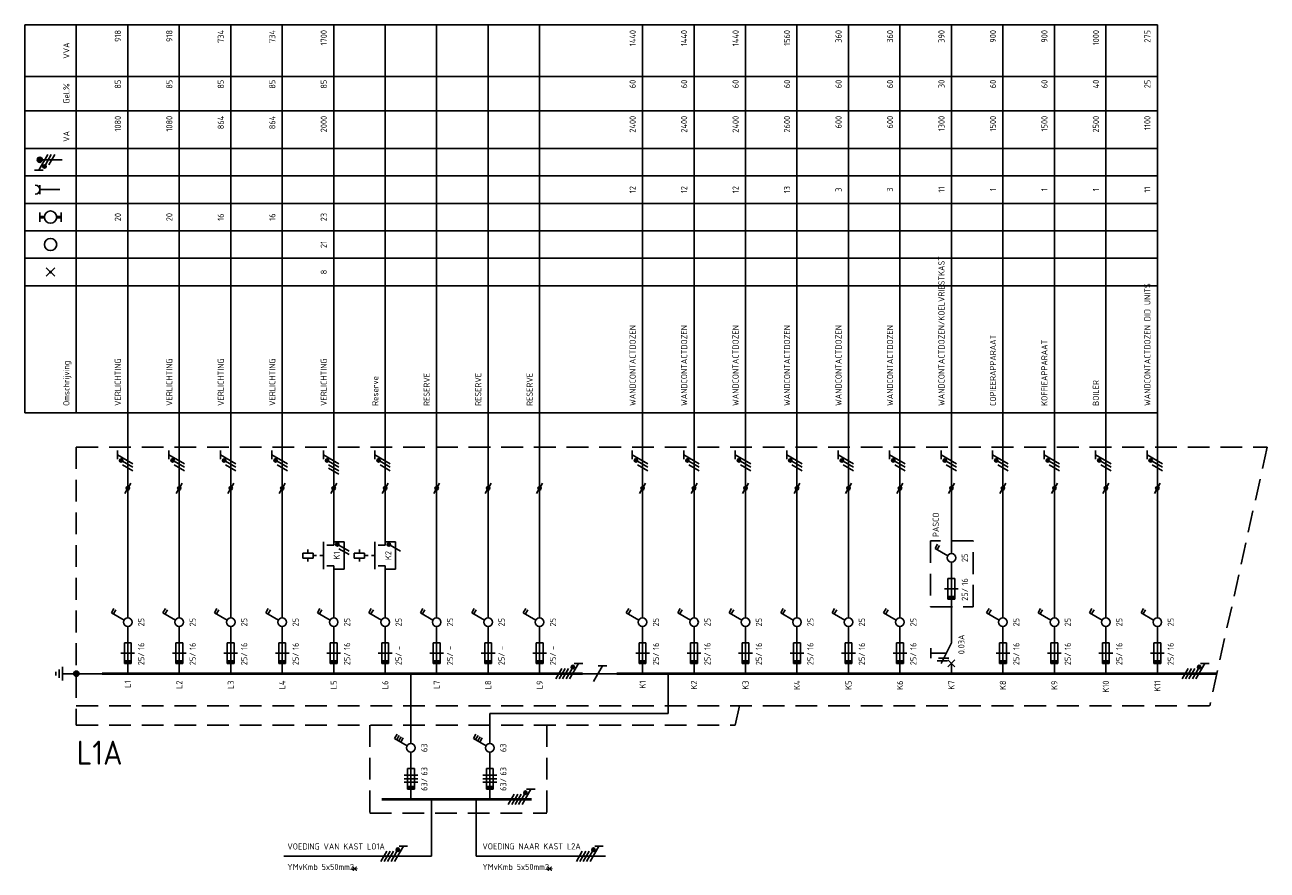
# Model space of a CAD drawing. Extents: x 30 to 1477, y -20 to 538.
# Tile 1 of 7: x 30 to 392, y 33 to 279. Entities that reach past the tile are written whole.
import ezdxf
from ezdxf.enums import TextEntityAlignment as Align

# ---------------------------------------------------------------- set-up
doc = ezdxf.new("R2010")
doc.units = 0
doc.linetypes.add('HIDDEN', pattern=[9.525, 6.35, -3.175])
doc.linetypes.add('STABI11', pattern=[2, 1, -1])
doc.layers.get('0').update_dxf_attribs({"linetype": 'CONTINUOUS'})
for name, color, linetype in [('EL$1----', 3, 'CONTINUOUS'), ('EL$1----_L0A', 3, 'CONTINUOUS'), ('EL$1----_L1A', 3, 'CONTINUOUS'), ('EL$1----_L1B', 3, 'CONTINUOUS'), ('EL$1----_L1C', 3, 'CONTINUOUS'), ('EL6112--', 3, 'CONTINUOUS'), ('EL6121--', 3, 'CONTINUOUS'), ('EL6222--', 3, 'CONTINUOUS')]:
    doc.layers.add(name, color=color, linetype=linetype)
doc.styles.add('BURO-018', font='iso.shx', dxfattribs={"height": 1.8})
doc.styles.add('buro-035', font='ISO.shx', dxfattribs={"height": 3.5})

# ---------------------------------------------------------------- blocks, each defined once
blk = doc.blocks.new('111104A')
at = {"color": 0, "linetype": 'Continuous'}
for p, q in [((-3, 4.98), (-3, 2.48)), ((-3, 3.73), (1.5, 1.13)), ((1.5, 0.13), (-1.5, 1.87)), ((1.5, -0.87), (-1.5, 0.87))]:
    blk.add_line(p, q, dxfattribs=at)
at = {"color": 0, "linetype": 'Continuous', "const_width": 0.5}
blk.add_lwpolyline([(-1.68, 2.12, 1), (-2.18, 2.12, 1)], format="xyb", close=True, dxfattribs=at)
at = {"color": 0, "linetype": 'Continuous'}
blk.add_circle((-1.93, 2.12), 0.5, dxfattribs=at)
at = {"color": 0, "linetype": 'Continuous', "style": 'BURO-018', "flags": 1}
blk.add_attdef('E_MATCODE', text='', height=1.8, dxfattribs=at).set_placement((0, 0), align=Align.MIDDLE)
blk = doc.blocks.new('m1s')
at = {"color": 0, "linetype": 'Continuous'}
blk.add_line((0, 54), (0, 66), dxfattribs=at)
blk = doc.blocks.new('M2S')
at = {"color": 0, "linetype": 'Continuous'}
for p, q in [((0, 63), (0, 66)), ((-7.5, 60.75), (-7.5, 61.75)), ((-3, 56), (-3, 64)), ((-2, 63), (0, 63)), ((-9, 60.75), (-9, 59.25)), ((-6, 60.75), (-9, 60.75)), ((-9, 59.25), (-6, 59.25)), ((-7.5, 59.25), (-7.5, 58.25)), ((-6, 59.25), (-6, 60.75)), ((-6, 60.25), (-6, 60.25)), ((-2, 57), (0, 57)), ((0, 54), (0, 57))]:
    blk.add_line(p, q, dxfattribs=at)
at = {"color": 0, "linetype": 'STABI11'}
blk.add_line((-6, 60), (-3, 60), dxfattribs=at)
at = {"color": 1, "linetype": 'Continuous', "style": 'BURO-018'}
blk.add_attdef('E_VRIJ1', (-6, 63), '', height=1.8, rotation=90, dxfattribs=at)
blk.add_attdef('E_IMS', text='', height=1.8, rotation=90, dxfattribs=at).set_placement((0, 60), align=Align.TOP_CENTER)
blk = doc.blocks.new('B2')
at = {"color": 0, "linetype": 'Continuous'}
for p, q in [((-4.75, 17.74), (-4.05, 18.95)), ((-4.14, 17.39), (-3.44, 18.6)), ((0, 16.25), (0, 21)), ((-1.08, 15.62), (-4.75, 17.74)), ((0, 0), (0, 13.75)), ((-1, 9), (-1, 3)), ((1, 9), (-1, 9)), ((1, 3), (1, 9)), ((2, 6), (-2, 6)), ((-1, 3), (1, 3))]:
    blk.add_line(p, q, dxfattribs=at)
blk.add_circle((0, 15), 1.25, dxfattribs=at)
blk.add_solid([(-1, 3), (-1, 4), (1, 3), (1, 4)], dxfattribs=at)
at = {"color": 1, "linetype": 'Continuous', "style": 'BURO-018'}
blk.add_attdef('E_IGS', text='', height=1.8, rotation=90, dxfattribs=at).set_placement((3, 15), align=Align.TOP_CENTER)
at = {"color": 1, "style": 'BURO-018'}
blk.add_attdef('E_VRIJ1', (-3, 3), '', height=1.8, rotation=90, dxfattribs=at)
at = {"color": 1, "linetype": 'Continuous', "style": 'BURO-018'}
blk.add_attdef('E_ISP', text='', height=1.8, rotation=90, dxfattribs=at).set_placement((3, 6.9), align=Align.TOP_LEFT)
blk.add_attdef('E_ISPH', text='', height=1.8, rotation=90, dxfattribs=at).set_placement((3, 6.2), align=Align.TOP_RIGHT)
blk = doc.blocks.new('b1s')
at = {"color": 0, "linetype": 'Continuous'}
blk.add_line((0, 33), (0, 54), dxfattribs=at)
blk = doc.blocks.new('m1')
at = {"color": 0, "linetype": 'Continuous'}
blk.add_line((0, 21), (0, 33), dxfattribs=at)
blk = doc.blocks.new('0302A1_')
at = {"color": 0, "linetype": 'Continuous'}
blk.add_line((-0.87, -1.5), (0.87, 1.5), dxfattribs=at)
at = {"color": 0, "const_width": 0.5}
blk.add_lwpolyline([(-0.25, 0, 1), (0.25, 0, 1)], format="xyb", close=True, dxfattribs=at)
at = {"color": 0, "linetype": 'Continuous'}
blk.add_circle((0, 0), 0.5, dxfattribs=at)
blk = doc.blocks.new('111104')
at = {"color": 0, "linetype": 'Continuous'}
for p, q in [((-3, 6.98), (-3, 4.48)), ((-3, 5.73), (1.5, 3.13)), ((1.5, 2.13), (-1.5, 3.87)), ((1.5, 1.13), (-1.5, 2.87)), ((1.5, 0.13), (-1.5, 1.87)), ((1.5, -0.87), (-1.5, 0.87))]:
    blk.add_line(p, q, dxfattribs=at)
at = {"color": 0, "linetype": 'Continuous', "const_width": 0.5}
blk.add_lwpolyline([(-1.68, 4.12, 1), (-2.18, 4.12, 1)], format="xyb", close=True, dxfattribs=at)
at = {"color": 0, "linetype": 'Continuous'}
blk.add_circle((-1.93, 4.12), 0.5, dxfattribs=at)
at = {"color": 0, "linetype": 'Continuous', "style": 'BURO-018', "flags": 1}
blk.add_attdef('E_MATCODE', text='', height=1.8, dxfattribs=at).set_placement((0, 0), align=Align.MIDDLE)
blk = doc.blocks.new('00P')
at = {"color": 0, "linetype": 'Continuous'}
for p, q in [((0, 31), (3, 31)), ((3, 31), (3, 23)), ((3, 23), (0, 23))]:
    blk.add_line(p, q, dxfattribs=at)
blk = doc.blocks.new('KOLNR3')
at = {"color": 0, "linetype": 'Continuous'}
blk.add_circle((0, 0), 2, dxfattribs=at)
blk = doc.blocks.new('KOLNR1')
at = {"color": 0, "linetype": 'Continuous'}
for p, q in [((1.41, -1.41), (-1.41, 1.41)), ((-1.41, -1.41), (1.41, 1.41))]:
    blk.add_line(p, q, dxfattribs=at)
at = {"color": 0, "linetype": 'Continuous', "const_width": 0.5}
blk.add_lwpolyline([(-0.25, 0, 1), (0.25, 0, 1)], format="xyb", close=True, dxfattribs=at)
blk = doc.blocks.new('KOLNR5')
at = {"color": 0, "linetype": 'Continuous'}
for p, q in [((-3.5, -1.5), (-3.5, 1.5)), ((3.5, 1.5), (3.5, -1.5))]:
    blk.add_line(p, q, dxfattribs=at)
at = {"color": 0, "linetype": 'Continuous', "const_width": 1}
for points in [[(-2, 0), (-3.5, 0)], [(2, 0), (3.5, 0)]]:
    blk.add_lwpolyline(points, dxfattribs=at)
at = {"color": 0, "linetype": 'Continuous'}
blk.add_circle((0, 0), 2, dxfattribs=at)
blk = doc.blocks.new('KOLNR6')
at = {"color": 0, "linetype": 'Continuous'}
for p, q in [((-3.5, -1.5), (-3.5, 1.5)), ((3, 0), (-3.5, 0))]:
    blk.add_line(p, q, dxfattribs=at)
blk.add_arc((-5, 0), 1.5, 270, 90, dxfattribs=at)
blk = doc.blocks.new('B12')
at = {"color": 0, "linetype": 'Continuous'}
for p, q in [((-4.75, 17.74), (-4.05, 18.95)), ((-4.14, 17.39), (-3.44, 18.6)), ((-3.54, 17.04), (-2.84, 18.25)), ((0, 16.25), (0, 21)), ((-1.08, 15.62), (-4.75, 17.74)), ((-2.93, 16.69), (-2.23, 17.9)), ((0, 0), (0, 13.75)), ((-1, 9), (-1, 3)), ((1, 9), (-1, 9)), ((1, 3), (1, 9)), ((-2, 7), (2, 7)), ((-2, 6), (2, 6)), ((2, 5), (-2, 5)), ((-1, 3), (1, 3))]:
    blk.add_line(p, q, dxfattribs=at)
blk.add_circle((0, 15), 1.25, dxfattribs=at)
blk.add_solid([(-1, 3), (-1, 4), (1, 3), (1, 4)], dxfattribs=at)
at = {"color": 1, "linetype": 'Continuous', "style": 'BURO-018'}
blk.add_attdef('E_IGS', text='', height=1.8, rotation=90, dxfattribs=at).set_placement((3, 15), align=Align.TOP_CENTER)
at = {"color": 1, "style": 'BURO-018'}
blk.add_attdef('E_VRIJ1', (-3, 3), '', height=1.8, rotation=90, dxfattribs=at)
at = {"color": 1, "linetype": 'Continuous', "style": 'BURO-018'}
blk.add_attdef('E_ISP', text='', height=1.8, rotation=90, dxfattribs=at).set_placement((3, 6.9), align=Align.TOP_LEFT)
blk.add_attdef('E_ISPH', text='', height=1.8, rotation=90, dxfattribs=at).set_placement((3, 6.2), align=Align.TOP_RIGHT)
blk = doc.blocks.new('E00078')
at = {"color": 0, "linetype": 'Continuous'}
for p, q in [((-3, 6.48), (-3, 8.98)), ((-3, 7.73), (1.5, 5.13)), ((0, 7.5), (0, 1)), ((1.5, 4.13), (-1.5, 5.87)), ((1.5, 3.13), (-1.5, 4.87))]:
    blk.add_line(p, q, dxfattribs=at)
at = {"color": 0, "const_width": 0.75}
blk.add_lwpolyline([(-0.38, 7.5, 1), (0.38, 7.5, 1)], format="xyb", close=True, dxfattribs=at)
at = {"color": 0, "linetype": 'Continuous', "const_width": 0.5}
blk.add_lwpolyline([(-2.18, 6.12, 1), (-1.68, 6.12, 1)], format="xyb", close=True, dxfattribs=at)
at = {"color": 0, "linetype": 'Continuous'}
for centre, radius in [((0, 7.5), 0.75), ((-1.93, 6.12), 0.5)]:
    blk.add_circle(centre, radius, dxfattribs=at)
at = {"color": 0, "linetype": 'Continuous', "style": 'BURO-018'}
for tag, p in [('E_GKAST', (0, 14)), ('E_GROEP', (0, 11)), ('E_SGROEP', (4.5, 11))]:
    blk.add_attdef(tag, text='', height=1.8, dxfattribs=at).set_placement(p, align=Align.MIDDLE)
at = {"color": 0, "linetype": 'Continuous', "style": 'BURO-018', "flags": 1}
for tag, p in [('E_VERMCODE', (13, 11)), ('E_MATCODE', (0, 0))]:
    blk.add_attdef(tag, text='', height=1.8, dxfattribs=at).set_placement(p, align=Align.MIDDLE)
blk = doc.blocks.new('E00005')
at = {"color": 0, "linetype": 'Continuous'}
for p, q in [((0.5, 7.75), (-0.5, 7.75)), ((2, 5.75), (-2, 5.75)), ((1.25, 6.75), (-1.25, 6.75)), ((0, 5.75), (0, 2.5))]:
    blk.add_line(p, q, dxfattribs=at)
at = {"color": 0, "linetype": 'Continuous', "const_width": 0.75}
blk.add_lwpolyline([(-0.375, 1.75, 1), (0.375, 1.75, 1)], format="xyb", close=True, dxfattribs=at)
at = {"color": 0, "linetype": 'Continuous'}
blk.add_circle((0, 1.75), 0.75, dxfattribs=at)
at = {"color": 0, "linetype": 'Continuous', "style": 'BURO-018', "flags": 1}
blk.add_attdef('E_MATCODE', text='', height=1.8, dxfattribs=at).set_placement((0, 0), align=Align.MIDDLE)

msp = doc.modelspace()

# ---------------------------------------------------------------- linework, layer by layer
at = {"color": 1, "linetype": 'HIDDEN'}
for p, q in [((293.93, 128.65), (293.93, 109.5)), ((306.33, 128.65), (293.93, 128.65)), ((306.33, 109.5), (306.33, 128.65)), ((293.93, 109.5), (306.33, 109.5))]:
    msp.add_line(p, q, dxfattribs=at)
at = {"layer": 'EL$1----', "linetype": 'Continuous'}
for p, q in [((124.5, 125.68), (121.5, 127.41)), ((139.5, 125.68), (136.5, 127.41)), ((124.5, 124.68), (121.5, 126.41))]:
    msp.add_line(p, q, dxfattribs=at)
at = {"layer": 'EL$1----'}
for p, q in [((142.5, 69.65), (142.5, 90)), ((148.5, 36.8), (105.46, 36.8)), ((161.5, 36.8), (199.19, 36.8))]:
    msp.add_line(p, q, dxfattribs=at)
at = {"layer": 'EL$1----', "linetype": 'Continuous', "const_width": 0.5}
for points in [[(121.32, 127.66, 1), (120.82, 127.66, 1)], [(136.32, 127.66, 1), (135.82, 127.66, 1)]]:
    msp.add_lwpolyline(points, format="xyb", close=True, dxfattribs=at)
at = {"layer": 'EL$1----', "color": 3, "const_width": 0.5}
msp.add_lwpolyline([(294.02, 97.5), (294.02, 94.5)], dxfattribs=at)
at = {"layer": 'EL$1----', "linetype": 'Continuous'}
for centre in [(121.07, 127.66), (136.07, 127.66)]:
    msp.add_circle(centre, 0.5, dxfattribs=at)
at = {"layer": 'EL$1----_L0A', "color": 1}
for p, q in [((30, 279), (360, 279)), ((30, 166), (30, 279)), ((45, 166), (45, 279)), ((30, 264), (360, 264)), ((30, 254), (360, 254)), ((30, 243), (360, 243)), ((30, 235), (360, 235)), ((30, 235), (360, 235)), ((30, 235), (360, 235)), ((30, 235), (360, 235)), ((30, 235), (360, 235)), ((30, 235), (360, 235)), ((30, 235), (360, 235)), ((30, 235), (360, 235)), ((30, 227), (360, 227)), ((30, 219), (360, 219)), ((30, 219), (360, 219)), ((30, 211), (360, 211)), ((30, 211), (360, 211)), ((30, 203), (360, 203)), ((30, 166), (360, 166))]:
    msp.add_line(p, q, dxfattribs=at)
at = {"layer": 'EL$1----_L0A'}
for p, q in [((60, 156), (60, 279)), ((75, 156), (75, 279)), ((90, 156), (90, 279)), ((105, 156), (105, 279)), ((120, 156), (120, 279)), ((135, 156), (135, 279)), ((150, 156), (150, 279)), ((165, 156), (165, 279)), ((180, 156), (180, 279)), ((210, 156), (210, 279)), ((225, 156), (225, 279)), ((240, 156), (240, 279)), ((255, 156), (255, 279)), ((270, 156), (270, 279)), ((285, 156), (285, 279)), ((300, 156), (300, 279)), ((315, 156), (315, 279)), ((330, 156), (330, 279)), ((345, 156), (345, 279)), ((360, 156), (360, 279))]:
    msp.add_line(p, q, dxfattribs=at)
at = {"layer": 'EL$1----_L0A', "color": 1, "linetype": 'HIDDEN'}
for p, q in [((45, 156), (392, 156)), ((45, 156), (45, 75)), ((392, 156), (375.25, 80.61)), ((45, 80.61), (375.25, 80.61)), ((238.21, 80.61), (236.96, 75)), ((45, 75), (236.96, 75)), ((130.5, 75), (130.5, 49.4)), ((182.1, 75), (182.1, 49.4)), ((130.5, 49.4), (182.1, 49.4))]:
    msp.add_line(p, q, dxfattribs=at)
at = {"layer": 'EL$1----_L0A', "const_width": 0.7}
for points in [[(67.5, 90), (52.5, 90)], [(82.5, 90), (67.5, 90)], [(97.5, 90), (82.5, 90)], [(112.5, 90), (97.5, 90)], [(192.5, 90), (112.5, 90)], [(217.5, 90), (202.5, 90)], [(247.5, 90), (217.5, 90)], [(262.5, 90), (247.5, 90)], [(377.33, 90), (262.5, 90)], [(175, 53.4), (134, 53.4)], [(177.67, 53.4), (175, 53.4)]]:
    msp.add_lwpolyline(points, dxfattribs=at)
at = {"layer": 'EL$1----_L1B', "linetype": 'Continuous'}
for p, q in [((300, 99), (300, 111)), ((300, 99), (297, 93)), ((294.02, 96), (298.5, 96)), ((296.25, 94.5), (299.25, 94.5)), ((295.87, 93.75), (298.87, 93.75)), ((299, 92), (301, 94)), ((299, 94), (301, 92)), ((300, 90), (300, 93))]:
    msp.add_line(p, q, dxfattribs=at)
at = {"layer": 'EL6112--', "linetype": 'Continuous'}
for p, q in [((72, 154.98), (72, 152.48)), ((72, 153.73), (76.5, 151.13)), ((76.5, 150.13), (73.5, 151.87)), ((76.5, 149.13), (73.5, 150.87))]:
    msp.add_line(p, q, dxfattribs=at)
at = {"layer": 'EL6112--'}
for p, q in [((75, 144), (75, 111)), ((90, 144), (90, 111)), ((120, 130.4), (120, 144)), ((135, 130.4), (135, 144)), ((120, 111), (120, 118.4)), ((135, 111), (135, 118.4)), ((198.3, 92.25), (195.7, 87.75)), ((199.55, 92.25), (197.05, 92.25)), ((191.5, 90), (202.5, 90)), ((217.5, 78.4), (217.5, 90)), ((217.5, 78.4), (165.5, 78.4)), ((165.5, 69.65), (165.5, 78.4)), ((142.5, 67.15), (142.5, 53.4)), ((165.5, 67.15), (165.5, 53.4)), ((148.5, 53.4), (148.5, 36.8)), ((161.5, 53.4), (161.5, 36.8))]:
    msp.add_line(p, q, dxfattribs=at)
at = {"layer": 'EL6112--', "linetype": 'Continuous', "const_width": 0.5}
msp.add_lwpolyline([(73.32, 152.12, 1), (72.82, 152.12, 1)], format="xyb", close=True, dxfattribs=at)
at = {"layer": 'EL6112--', "linetype": 'Continuous'}
msp.add_circle((73.07, 152.12), 0.5, dxfattribs=at)
at = {"layer": 'EL6121--'}
msp.add_line((45, 90), (52.5, 90), dxfattribs=at)
at = {"layer": 'EL6222--'}
msp.add_line((118.5, 149.87), (121.5, 148.13), dxfattribs=at)

# ---------------------------------------------------------------- block references
at = {"layer": 'EL$1----'}
for name, p in [('0302A1_', (60, 144)), ('0302A1_', (75, 144)), ('0302A1_', (90, 144)), ('0302A1_', (105, 144)), ('0302A1_', (120, 144)), ('0302A1_', (135, 144)), ('0302A1_', (150, 144)), ('0302A1_', (165, 144)), ('0302A1_', (180, 144)), ('0302A1_', (210, 144)), ('0302A1_', (225, 144)), ('0302A1_', (240, 144)), ('0302A1_', (255, 144)), ('0302A1_', (270, 144)), ('0302A1_', (285, 144)), ('0302A1_', (300, 144)), ('0302A1_', (315, 144)), ('0302A1_', (330, 144)), ('0302A1_', (345, 144)), ('0302A1_', (360, 144)), ('00P', (120, 97.4)), ('00P', (135, 97.4))]:
    msp.add_blockref(name, p, dxfattribs=at)
at = {"layer": 'EL$1----_L0A', "xscale": 0.8888888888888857, "yscale": 0.8888888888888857, "zscale": 0.8888888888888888}
for name, p in [('KOLNR6', (37.5, 231)), ('KOLNR5', (37.5, 223)), ('KOLNR3', (37.5, 215)), ('KOLNR1', (37.5, 207))]:
    msp.add_blockref(name, p, dxfattribs=at)
at = {"layer": 'EL$1----_L0A'}
for name, p in [('m1s', (60, 90)), ('m1s', (75, 90)), ('m1s', (90, 90)), ('m1s', (105, 90)), ('m1s', (120, 90)), ('m1s', (135, 90)), ('m1s', (150, 90)), ('m1s', (165, 90)), ('m1s', (180, 90)), ('m1s', (210, 90)), ('m1s', (225, 90)), ('m1s', (240, 90)), ('m1s', (255, 90)), ('m1s', (270, 90)), ('m1s', (285, 90)), ('m1s', (300, 90)), ('m1s', (315, 90)), ('m1s', (330, 90)), ('m1s', (345, 90)), ('m1s', (360, 90)), ('b1s', (300, 96.75)), ('b1s', (60, 90)), ('b1s', (105, 90)), ('b1s', (150, 90)), ('b1s', (165, 90)), ('b1s', (180, 90)), ('b1s', (210, 90)), ('b1s', (225, 90)), ('b1s', (240, 90)), ('b1s', (255, 90)), ('b1s', (270, 90)), ('b1s', (285, 90)), ('b1s', (315, 90)), ('b1s', (330, 90)), ('b1s', (345, 90)), ('b1s', (360, 90)), ('m1', (60, 90)), ('m1', (105, 90)), ('m1', (150, 90)), ('m1', (165, 90)), ('m1', (180, 90)), ('m1', (210, 90)), ('m1', (225, 90)), ('m1', (240, 90)), ('m1', (255, 90)), ('m1', (270, 90)), ('m1', (285, 90)), ('m1', (315, 90)), ('m1', (330, 90)), ('m1', (345, 90)), ('m1', (360, 90))]:
    msp.add_blockref(name, p, dxfattribs=at)
ref = msp.add_blockref('B2', (300, 108.75), dxfattribs=at)
ref.add_attrib('E_ISPH', '25/', dxfattribs={"layer": '0', "color": 2, "linetype": 'Continuous', "height": 1.8, "rotation": 90, "style": 'BURO-018'}).set_placement((303, 114.95), align=Align.TOP_RIGHT)
ref.add_attrib('E_ISP', '16', dxfattribs={"layer": '0', "color": 2, "linetype": 'Continuous', "height": 1.8, "rotation": 90, "style": 'BURO-018'}).set_placement((303, 115.65), align=Align.TOP_LEFT)
ref.add_attrib('E_IGS', '25', dxfattribs={"layer": '0', "color": 2, "linetype": 'Continuous', "height": 1.8, "rotation": 90, "style": 'BURO-018'}).set_placement((303, 123.75), align=Align.TOP_CENTER)
ref = msp.add_blockref('B2', (60, 90), dxfattribs=at)
ref.add_attrib('E_ISPH', '25/', dxfattribs={"layer": '0', "color": 2, "linetype": 'Continuous', "height": 1.8, "rotation": 90, "style": 'BURO-018'}).set_placement((63, 96.2), align=Align.TOP_RIGHT)
ref.add_attrib('E_ISP', '16', dxfattribs={"layer": '0', "color": 2, "linetype": 'Continuous', "height": 1.8, "rotation": 90, "style": 'BURO-018'}).set_placement((63, 96.9), align=Align.TOP_LEFT)
ref.add_attrib('E_IGS', '25', dxfattribs={"layer": '0', "color": 2, "linetype": 'Continuous', "height": 1.8, "rotation": 90, "style": 'BURO-018'}).set_placement((63, 105), align=Align.TOP_CENTER)
ref = msp.add_blockref('B2', (75, 90), dxfattribs=at)
ref.add_attrib('E_ISPH', '25/', dxfattribs={"layer": '0', "color": 2, "linetype": 'Continuous', "height": 1.8, "rotation": 90, "style": 'BURO-018'}).set_placement((78, 96.2), align=Align.TOP_RIGHT)
ref.add_attrib('E_ISP', '16', dxfattribs={"layer": '0', "color": 2, "linetype": 'Continuous', "height": 1.8, "rotation": 90, "style": 'BURO-018'}).set_placement((78, 96.9), align=Align.TOP_LEFT)
ref.add_attrib('E_IGS', '25', dxfattribs={"layer": '0', "color": 2, "linetype": 'Continuous', "height": 1.8, "rotation": 90, "style": 'BURO-018'}).set_placement((78, 105), align=Align.TOP_CENTER)
ref = msp.add_blockref('B2', (90, 90), dxfattribs=at)
ref.add_attrib('E_ISPH', '25/', dxfattribs={"layer": '0', "color": 2, "linetype": 'Continuous', "height": 1.8, "rotation": 90, "style": 'BURO-018'}).set_placement((93, 96.2), align=Align.TOP_RIGHT)
ref.add_attrib('E_ISP', '16', dxfattribs={"layer": '0', "color": 2, "linetype": 'Continuous', "height": 1.8, "rotation": 90, "style": 'BURO-018'}).set_placement((93, 96.9), align=Align.TOP_LEFT)
ref.add_attrib('E_IGS', '25', dxfattribs={"layer": '0', "color": 2, "linetype": 'Continuous', "height": 1.8, "rotation": 90, "style": 'BURO-018'}).set_placement((93, 105), align=Align.TOP_CENTER)
ref = msp.add_blockref('B2', (105, 90), dxfattribs=at)
ref.add_attrib('E_ISPH', '25/', dxfattribs={"layer": '0', "color": 2, "linetype": 'Continuous', "height": 1.8, "rotation": 90, "style": 'BURO-018'}).set_placement((108, 96.2), align=Align.TOP_RIGHT)
ref.add_attrib('E_ISP', '16', dxfattribs={"layer": '0', "color": 2, "linetype": 'Continuous', "height": 1.8, "rotation": 90, "style": 'BURO-018'}).set_placement((108, 96.9), align=Align.TOP_LEFT)
ref.add_attrib('E_IGS', '25', dxfattribs={"layer": '0', "color": 2, "linetype": 'Continuous', "height": 1.8, "rotation": 90, "style": 'BURO-018'}).set_placement((108, 105), align=Align.TOP_CENTER)
ref = msp.add_blockref('B2', (120, 90), dxfattribs=at)
ref.add_attrib('E_ISPH', '25/', dxfattribs={"layer": '0', "color": 2, "linetype": 'Continuous', "height": 1.8, "rotation": 90, "style": 'BURO-018'}).set_placement((123, 96.2), align=Align.TOP_RIGHT)
ref.add_attrib('E_ISP', '16', dxfattribs={"layer": '0', "color": 2, "linetype": 'Continuous', "height": 1.8, "rotation": 90, "style": 'BURO-018'}).set_placement((123, 96.9), align=Align.TOP_LEFT)
ref.add_attrib('E_IGS', '25', dxfattribs={"layer": '0', "color": 2, "linetype": 'Continuous', "height": 1.8, "rotation": 90, "style": 'BURO-018'}).set_placement((123, 105), align=Align.TOP_CENTER)
ref = msp.add_blockref('B2', (135, 90), dxfattribs=at)
ref.add_attrib('E_ISPH', '25/', dxfattribs={"layer": '0', "color": 2, "linetype": 'Continuous', "height": 1.8, "rotation": 90, "style": 'BURO-018'}).set_placement((138, 96.2), align=Align.TOP_RIGHT)
ref.add_attrib('E_ISP', '-', dxfattribs={"layer": '0', "color": 2, "linetype": 'Continuous', "height": 1.8, "rotation": 90, "style": 'BURO-018'}).set_placement((138, 96.9), align=Align.TOP_LEFT)
ref.add_attrib('E_IGS', '25', dxfattribs={"layer": '0', "color": 2, "linetype": 'Continuous', "height": 1.8, "rotation": 90, "style": 'BURO-018'}).set_placement((138, 105), align=Align.TOP_CENTER)
ref = msp.add_blockref('B2', (150, 90), dxfattribs=at)
ref.add_attrib('E_ISPH', '25/', dxfattribs={"layer": '0', "color": 2, "linetype": 'Continuous', "height": 1.8, "rotation": 90, "style": 'BURO-018'}).set_placement((153, 96.2), align=Align.TOP_RIGHT)
ref.add_attrib('E_ISP', '-', dxfattribs={"layer": '0', "color": 2, "linetype": 'Continuous', "height": 1.8, "rotation": 90, "style": 'BURO-018'}).set_placement((153, 96.9), align=Align.TOP_LEFT)
ref.add_attrib('E_IGS', '25', dxfattribs={"layer": '0', "color": 2, "linetype": 'Continuous', "height": 1.8, "rotation": 90, "style": 'BURO-018'}).set_placement((153, 105), align=Align.TOP_CENTER)
ref = msp.add_blockref('B2', (165, 90), dxfattribs=at)
ref.add_attrib('E_ISPH', '25/', dxfattribs={"layer": '0', "color": 2, "linetype": 'Continuous', "height": 1.8, "rotation": 90, "style": 'BURO-018'}).set_placement((168, 96.2), align=Align.TOP_RIGHT)
ref.add_attrib('E_ISP', '-', dxfattribs={"layer": '0', "color": 2, "linetype": 'Continuous', "height": 1.8, "rotation": 90, "style": 'BURO-018'}).set_placement((168, 96.9), align=Align.TOP_LEFT)
ref.add_attrib('E_IGS', '25', dxfattribs={"layer": '0', "color": 2, "linetype": 'Continuous', "height": 1.8, "rotation": 90, "style": 'BURO-018'}).set_placement((168, 105), align=Align.TOP_CENTER)
ref = msp.add_blockref('B2', (180, 90), dxfattribs=at)
ref.add_attrib('E_ISPH', '25/', dxfattribs={"layer": '0', "color": 2, "linetype": 'Continuous', "height": 1.8, "rotation": 90, "style": 'BURO-018'}).set_placement((183, 96.2), align=Align.TOP_RIGHT)
ref.add_attrib('E_ISP', '-', dxfattribs={"layer": '0', "color": 2, "linetype": 'Continuous', "height": 1.8, "rotation": 90, "style": 'BURO-018'}).set_placement((183, 96.9), align=Align.TOP_LEFT)
ref.add_attrib('E_IGS', '25', dxfattribs={"layer": '0', "color": 2, "linetype": 'Continuous', "height": 1.8, "rotation": 90, "style": 'BURO-018'}).set_placement((183, 105), align=Align.TOP_CENTER)
ref = msp.add_blockref('B2', (210, 90), dxfattribs=at)
ref.add_attrib('E_ISPH', '25/', dxfattribs={"layer": '0', "color": 2, "linetype": 'Continuous', "height": 1.8, "rotation": 90, "style": 'BURO-018'}).set_placement((213, 96.2), align=Align.TOP_RIGHT)
ref.add_attrib('E_ISP', '16', dxfattribs={"layer": '0', "color": 2, "linetype": 'Continuous', "height": 1.8, "rotation": 90, "style": 'BURO-018'}).set_placement((213, 96.9), align=Align.TOP_LEFT)
ref.add_attrib('E_IGS', '25', dxfattribs={"layer": '0', "color": 2, "linetype": 'Continuous', "height": 1.8, "rotation": 90, "style": 'BURO-018'}).set_placement((213, 105), align=Align.TOP_CENTER)
ref = msp.add_blockref('B2', (225, 90), dxfattribs=at)
ref.add_attrib('E_ISPH', '25/', dxfattribs={"layer": '0', "color": 2, "linetype": 'Continuous', "height": 1.8, "rotation": 90, "style": 'BURO-018'}).set_placement((228, 96.2), align=Align.TOP_RIGHT)
ref.add_attrib('E_ISP', '16', dxfattribs={"layer": '0', "color": 2, "linetype": 'Continuous', "height": 1.8, "rotation": 90, "style": 'BURO-018'}).set_placement((228, 96.9), align=Align.TOP_LEFT)
ref.add_attrib('E_IGS', '25', dxfattribs={"layer": '0', "color": 2, "linetype": 'Continuous', "height": 1.8, "rotation": 90, "style": 'BURO-018'}).set_placement((228, 105), align=Align.TOP_CENTER)
ref = msp.add_blockref('B2', (240, 90), dxfattribs=at)
ref.add_attrib('E_ISPH', '25/', dxfattribs={"layer": '0', "color": 2, "linetype": 'Continuous', "height": 1.8, "rotation": 90, "style": 'BURO-018'}).set_placement((243, 96.2), align=Align.TOP_RIGHT)
ref.add_attrib('E_ISP', '16', dxfattribs={"layer": '0', "color": 2, "linetype": 'Continuous', "height": 1.8, "rotation": 90, "style": 'BURO-018'}).set_placement((243, 96.9), align=Align.TOP_LEFT)
ref.add_attrib('E_IGS', '25', dxfattribs={"layer": '0', "color": 2, "linetype": 'Continuous', "height": 1.8, "rotation": 90, "style": 'BURO-018'}).set_placement((243, 105), align=Align.TOP_CENTER)
ref = msp.add_blockref('B2', (255, 90), dxfattribs=at)
ref.add_attrib('E_ISPH', '25/', dxfattribs={"layer": '0', "color": 2, "linetype": 'Continuous', "height": 1.8, "rotation": 90, "style": 'BURO-018'}).set_placement((258, 96.2), align=Align.TOP_RIGHT)
ref.add_attrib('E_ISP', '16', dxfattribs={"layer": '0', "color": 2, "linetype": 'Continuous', "height": 1.8, "rotation": 90, "style": 'BURO-018'}).set_placement((258, 96.9), align=Align.TOP_LEFT)
ref.add_attrib('E_IGS', '25', dxfattribs={"layer": '0', "color": 2, "linetype": 'Continuous', "height": 1.8, "rotation": 90, "style": 'BURO-018'}).set_placement((258, 105), align=Align.TOP_CENTER)
ref = msp.add_blockref('B2', (270, 90), dxfattribs=at)
ref.add_attrib('E_ISPH', '25/', dxfattribs={"layer": '0', "color": 2, "linetype": 'Continuous', "height": 1.8, "rotation": 90, "style": 'BURO-018'}).set_placement((273, 96.2), align=Align.TOP_RIGHT)
ref.add_attrib('E_ISP', '16', dxfattribs={"layer": '0', "color": 2, "linetype": 'Continuous', "height": 1.8, "rotation": 90, "style": 'BURO-018'}).set_placement((273, 96.9), align=Align.TOP_LEFT)
ref.add_attrib('E_IGS', '25', dxfattribs={"layer": '0', "color": 2, "linetype": 'Continuous', "height": 1.8, "rotation": 90, "style": 'BURO-018'}).set_placement((273, 105), align=Align.TOP_CENTER)
ref = msp.add_blockref('B2', (285, 90), dxfattribs=at)
ref.add_attrib('E_ISPH', '25/', dxfattribs={"layer": '0', "color": 2, "linetype": 'Continuous', "height": 1.8, "rotation": 90, "style": 'BURO-018'}).set_placement((288, 96.2), align=Align.TOP_RIGHT)
ref.add_attrib('E_ISP', '16', dxfattribs={"layer": '0', "color": 2, "linetype": 'Continuous', "height": 1.8, "rotation": 90, "style": 'BURO-018'}).set_placement((288, 96.9), align=Align.TOP_LEFT)
ref.add_attrib('E_IGS', '25', dxfattribs={"layer": '0', "color": 2, "linetype": 'Continuous', "height": 1.8, "rotation": 90, "style": 'BURO-018'}).set_placement((288, 105), align=Align.TOP_CENTER)
ref = msp.add_blockref('B2', (315, 90), dxfattribs=at)
ref.add_attrib('E_ISPH', '25/', dxfattribs={"layer": '0', "color": 2, "linetype": 'Continuous', "height": 1.8, "rotation": 90, "style": 'BURO-018'}).set_placement((318, 96.2), align=Align.TOP_RIGHT)
ref.add_attrib('E_ISP', '16', dxfattribs={"layer": '0', "color": 2, "linetype": 'Continuous', "height": 1.8, "rotation": 90, "style": 'BURO-018'}).set_placement((318, 96.9), align=Align.TOP_LEFT)
ref.add_attrib('E_IGS', '25', dxfattribs={"layer": '0', "color": 2, "linetype": 'Continuous', "height": 1.8, "rotation": 90, "style": 'BURO-018'}).set_placement((318, 105), align=Align.TOP_CENTER)
ref = msp.add_blockref('B2', (330, 90), dxfattribs=at)
ref.add_attrib('E_ISPH', '25/', dxfattribs={"layer": '0', "color": 2, "linetype": 'Continuous', "height": 1.8, "rotation": 90, "style": 'BURO-018'}).set_placement((333, 96.2), align=Align.TOP_RIGHT)
ref.add_attrib('E_ISP', '16', dxfattribs={"layer": '0', "color": 2, "linetype": 'Continuous', "height": 1.8, "rotation": 90, "style": 'BURO-018'}).set_placement((333, 96.9), align=Align.TOP_LEFT)
ref.add_attrib('E_IGS', '25', dxfattribs={"layer": '0', "color": 2, "linetype": 'Continuous', "height": 1.8, "rotation": 90, "style": 'BURO-018'}).set_placement((333, 105), align=Align.TOP_CENTER)
ref = msp.add_blockref('B2', (345, 90), dxfattribs=at)
ref.add_attrib('E_ISPH', '25/', dxfattribs={"layer": '0', "color": 2, "linetype": 'Continuous', "height": 1.8, "rotation": 90, "style": 'BURO-018'}).set_placement((348, 96.2), align=Align.TOP_RIGHT)
ref.add_attrib('E_ISP', '16', dxfattribs={"layer": '0', "color": 2, "linetype": 'Continuous', "height": 1.8, "rotation": 90, "style": 'BURO-018'}).set_placement((348, 96.9), align=Align.TOP_LEFT)
ref.add_attrib('E_IGS', '25', dxfattribs={"layer": '0', "color": 2, "linetype": 'Continuous', "height": 1.8, "rotation": 90, "style": 'BURO-018'}).set_placement((348, 105), align=Align.TOP_CENTER)
ref = msp.add_blockref('B2', (360, 90), dxfattribs=at)
ref.add_attrib('E_ISPH', '25/', dxfattribs={"layer": '0', "color": 2, "linetype": 'Continuous', "height": 1.8, "rotation": 90, "style": 'BURO-018'}).set_placement((363, 96.2), align=Align.TOP_RIGHT)
ref.add_attrib('E_ISP', '16', dxfattribs={"layer": '0', "color": 2, "linetype": 'Continuous', "height": 1.8, "rotation": 90, "style": 'BURO-018'}).set_placement((363, 96.9), align=Align.TOP_LEFT)
ref.add_attrib('E_IGS', '25', dxfattribs={"layer": '0', "color": 2, "linetype": 'Continuous', "height": 1.8, "rotation": 90, "style": 'BURO-018'}).set_placement((363, 105), align=Align.TOP_CENTER)
at = {"layer": 'EL$1----_L1A'}
ref = msp.add_blockref('M2S', (120, 64.4), dxfattribs=at)
ref.add_attrib('E_IMS', 'K1', dxfattribs={"layer": '0', "color": 2, "linetype": 'Continuous', "height": 1.8, "rotation": 90, "style": 'BURO-018'}).set_placement((120, 124.4), align=Align.TOP_CENTER)
ref = msp.add_blockref('M2S', (135, 64.4), dxfattribs=at)
ref.add_attrib('E_IMS', 'K2', dxfattribs={"layer": '0', "color": 2, "linetype": 'Continuous', "height": 1.8, "rotation": 90, "style": 'BURO-018'}).set_placement((135, 124.4), align=Align.TOP_CENTER)
ref = msp.add_blockref('B12', (142.5, 53.4), dxfattribs=at)
ref.add_attrib('E_ISPH', '63/', dxfattribs={"layer": '0', "color": 2, "linetype": 'Continuous', "height": 1.8, "rotation": 90, "style": 'BURO-018'}).set_placement((145.5, 59.6), align=Align.TOP_RIGHT)
ref.add_attrib('E_ISP', '63', dxfattribs={"layer": '0', "color": 2, "linetype": 'Continuous', "height": 1.8, "rotation": 90, "style": 'BURO-018'}).set_placement((145.5, 60.3), align=Align.TOP_LEFT)
ref.add_attrib('E_IGS', '63', dxfattribs={"layer": '0', "color": 2, "linetype": 'Continuous', "height": 1.8, "rotation": 90, "style": 'BURO-018'}).set_placement((145.5, 68.4), align=Align.TOP_CENTER)
ref = msp.add_blockref('B12', (165.5, 53.4), dxfattribs=at)
ref.add_attrib('E_ISPH', '63/', dxfattribs={"layer": '0', "color": 2, "linetype": 'Continuous', "height": 1.8, "rotation": 90, "style": 'BURO-018'}).set_placement((168.5, 59.6), align=Align.TOP_RIGHT)
ref.add_attrib('E_ISP', '63', dxfattribs={"layer": '0', "color": 2, "linetype": 'Continuous', "height": 1.8, "rotation": 90, "style": 'BURO-018'}).set_placement((168.5, 60.3), align=Align.TOP_LEFT)
ref.add_attrib('E_IGS', '63', dxfattribs={"layer": '0', "color": 2, "linetype": 'Continuous', "height": 1.8, "rotation": 90, "style": 'BURO-018'}).set_placement((168.5, 68.4), align=Align.TOP_CENTER)
at = {"layer": 'EL6112--'}
for p in [(60, 150), (90, 150), (105, 150), (120, 150), (135, 150), (210, 150), (225, 150), (240, 150), (255, 150), (270, 150), (285, 150), (300, 150), (315, 150), (330, 150), (345, 150), (360, 150)]:
    msp.add_blockref('111104A', p, dxfattribs=at)
at = {"layer": 'EL6112--', "rotation": 270}
for p in [(185.57, 90), (368.08, 90), (171.74, 53.4), (134.57, 36.8), (191.57, 36.8)]:
    msp.add_blockref('111104', p, dxfattribs=at)
at = {"layer": 'EL6121--', "rotation": 90}
msp.add_blockref('E00005', (46.75, 90), dxfattribs=at)
at = {"layer": 'EL6222--', "rotation": 90}
msp.add_blockref('E00078', (41.84, 239.69), dxfattribs=at)

# ---------------------------------------------------------------- texts
at = {"layer": 'EL$1----', "color": 2}
for s, height, style, p in [('VOEDING VAN KAST LO1A', 1.8, 'BURO-018', (106.5, 38.77)), ('VOEDING NAAR KAST L2A', 1.8, 'BURO-018', (163.33, 38.8)), ('YMvKmb 5x50mm2', 1.8, 'BURO-018', (106.5, 32.8)), ('*', 3.5, 'buro-035', (125.06, 31.8)), ('YMvKmb 5x50mm2', 1.8, 'BURO-018', (163.33, 32.8)), ('*', 3.5, 'buro-035', (181.88, 31.8))]:
    msp.add_text(s, height=height, dxfattribs=dict(at, style=style)).set_placement(p)
at = {"layer": 'EL$1----_L0A', "color": 2, "style": 'BURO-018'}
for s, p in [('918', (58, 277.5)), ('918', (73, 277.5)), ('734', (88, 277.5)), ('734', (103, 277.5)), ('1700', (118, 277.5)), ('1440', (208, 277.5)), ('1440', (223, 277.5)), ('1440', (238, 277.5)), ('1560', (253, 277.5)), ('360', (268, 277.5)), ('360', (283, 277.5)), ('390', (298, 277.5)), ('900', (313, 277.5)), ('900', (328, 277.5)), ('1000', (343, 277.5)), ('275', (358, 277.5)), ('85', (58, 263)), ('85', (73, 263)), ('85', (88, 263)), ('85', (103, 263)), ('85', (118, 263)), ('60', (208, 263)), ('60', (223, 263)), ('60', (238, 263)), ('60', (253, 263)), ('60', (268, 263)), ('60', (283, 263)), ('30', (298, 263)), ('60', (313, 263)), ('60', (328, 263)), ('40', (343, 263)), ('25', (358, 263)), ('1080', (58, 252.5)), ('1080', (73, 252.5)), ('864', (88, 252.5)), ('864', (103, 252.5)), ('2000', (118, 252.5)), ('2400', (208, 252.5)), ('2400', (223, 252.5)), ('2400', (238, 252.5)), ('2600', (253, 252.5)), ('600', (268, 252.5)), ('600', (283, 252.5)), ('1300', (298, 252.5)), ('1500', (313, 252.5)), ('1500', (328, 252.5)), ('2500', (343, 252.5)), ('1100', (358, 252.5))]:
    msp.add_text(s, height=1.8, rotation=90, dxfattribs=at).set_placement(p, align=Align.RIGHT)
for s, p in [('VVA', (43, 271.5)), ('Gel.%', (43, 259)), ('VA', (43, 246.5)), ('12', (208, 231)), ('12', (223, 231)), ('12', (238, 231)), ('13', (253, 231)), ('11', (298, 231)), ('11', (358, 231)), ('3', (268, 231)), ('3', (283, 231)), ('1', (313, 231)), ('1', (328, 231)), ('1', (343, 231)), ('20', (58, 223)), ('20', (73, 223)), ('16', (88, 223)), ('16', (103, 223)), ('23', (118, 223)), ('21', (118, 215)), ('8', (118, 207))]:
    msp.add_text(s, height=1.8, rotation=90, dxfattribs=at).set_placement(p, align=Align.CENTER)
for s, p in [('WANDCONTACTDOZEN/KOELVRIESTKAST', (298, 168)), ('WANDCONTACTDOZEN DID UNITS', (358, 168)), ('WANDCONTACTDOZEN', (208, 168)), ('WANDCONTACTDOZEN', (223, 168)), ('WANDCONTACTDOZEN', (238, 168)), ('WANDCONTACTDOZEN', (253, 168)), ('WANDCONTACTDOZEN', (268, 168)), ('WANDCONTACTDOZEN', (283, 168)), ('COPIEERAPPARAAT', (313, 168)), ('KOFFIEAPPARAAT', (328, 168)), ('Omschrijving', (43, 168)), ('VERLICHTING', (58, 168)), ('VERLICHTING', (73, 168)), ('VERLICHTING', (88, 168)), ('VERLICHTING', (103, 168)), ('VERLICHTING', (118, 168)), ('RESERVE', (148, 168)), ('RESERVE', (163, 168)), ('RESERVE', (178, 168)), ('Reserve', (133, 168)), ('BOILER', (343, 168))]:
    msp.add_text(s, height=1.8, rotation=90, dxfattribs=at).set_placement(p)
for s, p in [('L1', (60, 88)), ('L2', (75, 88)), ('L3', (90, 88)), ('L4', (105, 88)), ('L5', (120, 88)), ('L6', (135, 88)), ('L7', (150, 88)), ('L8', (165, 88)), ('L9', (180, 88)), ('K1', (210, 88)), ('K2', (225, 88)), ('K3', (240, 88)), ('K4', (255, 88)), ('K5', (270, 88)), ('K6', (285, 88)), ('K7', (300, 88)), ('K8', (315, 88)), ('K9', (330, 88)), ('K10', (345, 88)), ('K11', (360, 88))]:
    msp.add_text(s, height=1.8, rotation=90, dxfattribs=at).set_placement(p, align=Align.MIDDLE_RIGHT)
at = {"layer": 'EL$1----_L1B', "color": 2, "style": 'BURO-018'}
for s, p in [('PASCO', (294.55, 129.81)), ('0.03A', (302, 95.67))]:
    msp.add_text(s, height=1.8, rotation=90, dxfattribs=at).set_placement(p, align=Align.TOP_LEFT)
at = {"layer": 'EL$1----_L1C', "color": 4, "style": 'BURO-018'}
msp.add_text('L1A', height=7, dxfattribs=at).set_placement((58.46, 66.98), align=Align.MIDDLE_RIGHT)

doc.saveas('drawing.dxf')
